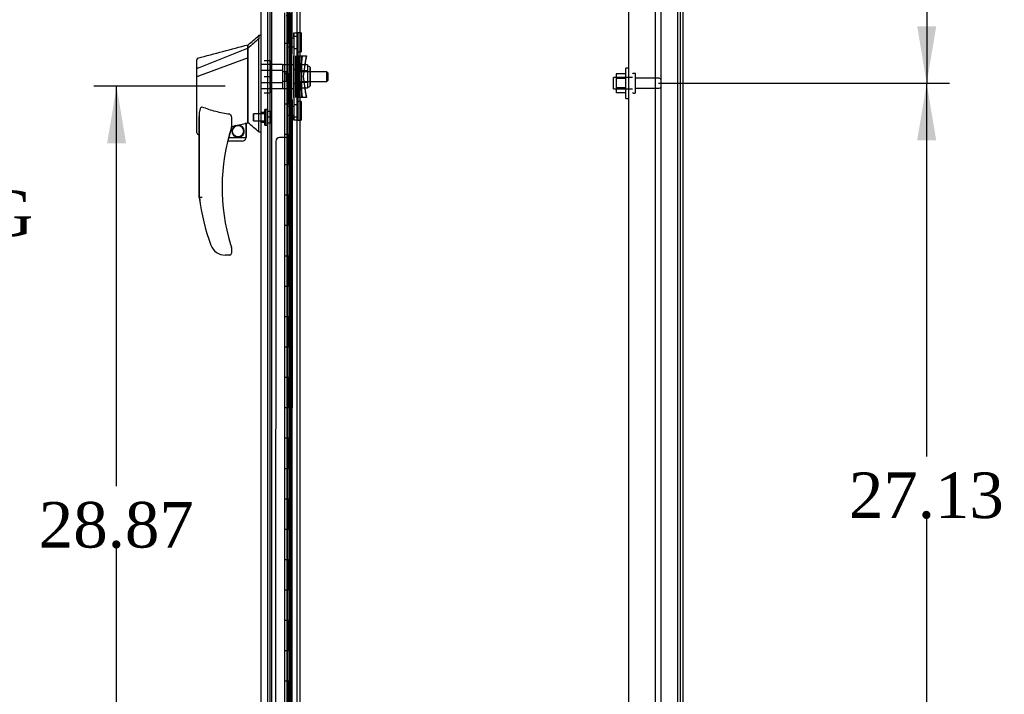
# Model space of a CAD drawing. Header units: inches. Extents: x 1 to 359, y -2 to 239.
# Tile 16 of 24: x 160 to 193, y 123 to 145. Entities that reach past the tile are written whole.
import ezdxf
from ezdxf.enums import TextEntityAlignment as Align
from ezdxf.lldxf.tags import DXFTag

# ---------------------------------------------------------------- set-up
doc = ezdxf.new("R2010")
doc.units = ezdxf.units.IN
doc.header["$MEASUREMENT"] = 0
for name, color, linetype in [('COM43132', 7, 'Continuous'), ('COM54746-56', 7, 'Continuous'), ('COM55738-22', 7, 'Continuous'), ('COM70220', 7, 'Continuous'), ('COM70838', 7, 'Continuous'), ('COM70839-2', 7, 'Continuous'), ('COM71188-1', 7, 'Continuous'), ('COM71195-1', 7, 'Continuous'), ('COM71196-1', 7, 'Continuous'), ('Default', 7, 'Continuous'), ('HAN13068', 7, 'Continuous'), ('HAN13068_NUT', 7, 'Continuous'), ('HAN13068_SCREW', 7, 'Continuous'), ('HAN_NUT', 7, 'Continuous'), ('NTS166105', 7, 'Continuous'), ('RVT19000', 7, 'Continuous'), ('SPC87322', 7, 'Continuous'), ('STD26089', 7, 'Continuous'), ('WAF25059', 7, 'Continuous')]:
    doc.layers.add(name, color=color, linetype=linetype)
doc.styles.add('SEACAD_Times_New_Roman', font='times.ttf')
tags = doc.linetypes.add('HIDDEN2', pattern=[0.1875, 0.125, -0.0625]).pattern_tags.tags
tags[6:7] = [DXFTag(74, 4), DXFTag(75, 0), DXFTag(340, '0'), DXFTag(46, 0.0), DXFTag(50, 0.0), DXFTag(44, 0.0), DXFTag(45, 0.0)]
tags[4:5] = [DXFTag(74, 4), DXFTag(75, 0), DXFTag(340, '0'), DXFTag(46, 0.0), DXFTag(50, 0.0), DXFTag(44, 0.0), DXFTag(45, 0.0)]
doc.dimstyles.new('HAMMOND_(STH_-_300x200)', dxfattribs={"dimtxt": 1.5, "dimasz": 1.875, "dimexe": 0.75, "dimexo": 0.75, "dimgap": 0.375, "dimtad": 0, "dimtih": 1, "dimtoh": 1, "dimzin": 0, "dimdsep": 46, "dimtxsty": 'SEACAD_Times_New_Roman', "dimblk1": '_SE_FILLED', "dimblk2": '_SE_FILLED', "dimsah": 1, "dimcen": 0.75, "dimadec": 0, "dimazin": 0, "dimtfac": 0.8, "dimtofl": 0, "dimtmove": 0, "dimatfit": 3, "dimfxl": 1, "dimtolj": 1, "dimtzin": 0, "dimarcsym": 0})

# ---------------------------------------------------------------- blocks, each defined once
blk = doc.blocks.new('SE2')
at = {"layer": 'COM43132', "color": 7, "linetype": 'HIDDEN2'}
for p, q in [((180.313, 115.554), (180.313, 171.184)), ((181.188, 115.495), (181.188, 171.244))]:
    blk.add_line(p, q, dxfattribs=at)
at = {"layer": 'COM54746-56', "color": 7, "linetype": 'HIDDEN2'}
for p, q in [((168.504, 171.693), (168.504, 115.693)), ((169.059, 171.693), (169.059, 115.693)), ((169.159, 115.693), (169.159, 171.693)), ((169.109, 144.693), (169.109, 145.693)), ((169.15, 144.693), (169.15, 145.693)), ((169.226, 144.693), (169.226, 145.693)), ((169.098, 143.693), (169.098, 144.693)), ((169.195, 144.693), (169.226, 144.693)), ((169.221, 144.693), (169.221, 143.693)), ((169.226, 143.693), (169.226, 144.693)), ((169.109, 142.693), (169.109, 143.693)), ((169.15, 142.693), (169.15, 143.693)), ((169.195, 143.693), (169.226, 143.693)), ((169.226, 142.693), (169.226, 143.693)), ((169.098, 141.693), (169.098, 142.693)), ((169.195, 142.693), (169.226, 142.693)), ((169.221, 142.693), (169.221, 141.693)), ((169.226, 141.693), (169.226, 142.693)), ((169.109, 140.693), (169.109, 141.693)), ((169.15, 140.693), (169.15, 141.693)), ((169.195, 141.693), (169.226, 141.693)), ((169.226, 140.693), (169.226, 141.693)), ((169.098, 139.693), (169.098, 140.693)), ((169.195, 140.693), (169.226, 140.693)), ((169.221, 140.693), (169.221, 139.693)), ((169.226, 139.693), (169.226, 140.693)), ((169.109, 138.693), (169.109, 139.693)), ((169.15, 138.693), (169.15, 139.693)), ((169.195, 139.693), (169.226, 139.693)), ((169.226, 138.693), (169.226, 139.693)), ((169.098, 137.693), (169.098, 138.693)), ((169.195, 138.693), (169.226, 138.693)), ((169.221, 138.693), (169.221, 137.693)), ((169.226, 137.693), (169.226, 138.693)), ((169.109, 136.693), (169.109, 137.693)), ((169.15, 136.693), (169.15, 137.693)), ((169.195, 137.693), (169.226, 137.693)), ((169.226, 136.693), (169.226, 137.693)), ((169.098, 135.693), (169.098, 136.693)), ((169.195, 136.693), (169.226, 136.693)), ((169.221, 136.693), (169.221, 135.693)), ((169.226, 135.693), (169.226, 136.693)), ((169.109, 134.693), (169.109, 135.693)), ((169.15, 134.693), (169.15, 135.693)), ((169.195, 135.693), (169.226, 135.693)), ((169.226, 134.693), (169.226, 135.693)), ((169.098, 133.693), (169.098, 134.693)), ((169.195, 134.693), (169.226, 134.693)), ((169.221, 134.693), (169.221, 133.693)), ((169.226, 133.693), (169.226, 134.693)), ((169.109, 132.693), (169.109, 133.693)), ((169.15, 132.693), (169.15, 133.693)), ((169.195, 133.693), (169.226, 133.693)), ((169.226, 132.693), (169.226, 133.693)), ((169.098, 131.693), (169.098, 132.693)), ((169.195, 132.693), (169.226, 132.693)), ((169.221, 132.693), (169.221, 131.693)), ((169.226, 131.693), (169.226, 132.693)), ((169.109, 130.693), (169.109, 131.693)), ((169.15, 130.693), (169.15, 131.693)), ((169.195, 131.693), (169.226, 131.693)), ((169.226, 130.693), (169.226, 131.693)), ((169.098, 129.693), (169.098, 130.693)), ((169.195, 130.693), (169.226, 130.693)), ((169.221, 130.693), (169.221, 129.693)), ((169.226, 129.693), (169.226, 130.693)), ((169.109, 128.693), (169.109, 129.693)), ((169.15, 128.693), (169.15, 129.693)), ((169.195, 129.693), (169.226, 129.693)), ((169.226, 128.693), (169.226, 129.693)), ((169.098, 127.693), (169.098, 128.693)), ((169.195, 128.693), (169.226, 128.693)), ((169.221, 128.693), (169.221, 127.693)), ((169.226, 127.693), (169.226, 128.693)), ((169.109, 126.693), (169.109, 127.693)), ((169.15, 126.693), (169.15, 127.693)), ((169.195, 127.693), (169.226, 127.693)), ((169.226, 126.693), (169.226, 127.693)), ((169.098, 125.693), (169.098, 126.693)), ((169.195, 126.693), (169.226, 126.693)), ((169.221, 126.693), (169.221, 125.693)), ((169.226, 125.693), (169.226, 126.693)), ((169.109, 124.693), (169.109, 125.693)), ((169.15, 124.693), (169.15, 125.693)), ((169.195, 125.693), (169.226, 125.693)), ((169.226, 124.693), (169.226, 125.693)), ((169.098, 123.693), (169.098, 124.693)), ((169.195, 124.693), (169.226, 124.693)), ((169.221, 124.693), (169.221, 123.693)), ((169.226, 123.693), (169.226, 124.693)), ((169.109, 122.693), (169.109, 123.693)), ((169.15, 122.693), (169.15, 123.693)), ((169.195, 123.693), (169.226, 123.693)), ((169.226, 122.693), (169.226, 123.693))]:
    blk.add_line(p, q, dxfattribs=at)
at = {"layer": 'COM54746-56', "color": 7, "linetype": 'Continuous'}
for p, q in [((168.992, 145.693), (168.992, 144.693)), ((169.195, 145.693), (169.195, 144.693)), ((168.992, 144.693), (169.195, 144.693)), ((168.992, 144.693), (169.195, 144.693)), ((168.992, 144.693), (168.992, 143.693)), ((169.195, 144.693), (169.195, 143.693)), ((168.992, 143.693), (168.992, 142.693)), ((168.992, 143.693), (169.195, 143.693)), ((168.992, 143.693), (169.195, 143.693)), ((169.195, 143.693), (169.195, 142.693)), ((168.992, 142.693), (169.195, 142.693)), ((168.992, 142.693), (169.195, 142.693)), ((168.992, 142.693), (168.992, 141.693)), ((169.195, 142.693), (169.195, 141.693)), ((168.992, 141.693), (168.992, 140.693)), ((168.992, 141.693), (169.195, 141.693)), ((168.992, 141.693), (169.195, 141.693)), ((169.195, 141.693), (169.195, 140.693)), ((168.992, 140.693), (169.195, 140.693)), ((168.992, 140.693), (169.195, 140.693)), ((168.992, 140.693), (168.992, 139.693)), ((169.195, 140.693), (169.195, 139.693)), ((168.992, 139.693), (168.992, 138.693)), ((168.992, 139.693), (169.195, 139.693)), ((168.992, 139.693), (169.195, 139.693)), ((169.195, 139.693), (169.195, 138.693)), ((168.992, 138.693), (169.195, 138.693)), ((168.992, 138.693), (169.195, 138.693)), ((168.992, 138.693), (168.992, 137.693)), ((169.195, 138.693), (169.195, 137.693)), ((168.992, 137.693), (168.992, 136.693)), ((168.992, 137.693), (169.195, 137.693)), ((168.992, 137.693), (169.195, 137.693)), ((169.195, 137.693), (169.195, 136.693)), ((168.992, 136.693), (169.195, 136.693)), ((168.992, 136.693), (169.195, 136.693)), ((168.992, 136.693), (168.992, 135.693)), ((169.195, 136.693), (169.195, 135.693)), ((168.992, 135.693), (168.992, 134.693)), ((168.992, 135.693), (169.195, 135.693)), ((168.992, 135.693), (169.195, 135.693)), ((169.195, 135.693), (169.195, 134.693)), ((168.992, 134.693), (169.195, 134.693)), ((168.992, 134.693), (169.195, 134.693)), ((168.992, 134.693), (168.992, 133.693)), ((169.195, 134.693), (169.195, 133.693)), ((168.992, 133.693), (168.992, 132.693)), ((168.992, 133.693), (169.195, 133.693)), ((168.992, 133.693), (169.195, 133.693)), ((169.195, 133.693), (169.195, 132.693)), ((168.992, 132.693), (169.195, 132.693)), ((168.992, 132.693), (169.195, 132.693)), ((168.992, 132.693), (168.992, 131.693)), ((169.195, 132.693), (169.195, 131.693)), ((168.992, 131.693), (168.992, 130.693)), ((168.992, 131.693), (169.195, 131.693)), ((168.992, 131.693), (169.195, 131.693)), ((169.195, 131.693), (169.195, 130.693)), ((168.992, 130.693), (169.195, 130.693)), ((168.992, 130.693), (169.195, 130.693)), ((168.992, 130.693), (168.992, 129.693)), ((169.195, 130.693), (169.195, 129.693)), ((168.992, 129.693), (168.992, 128.693)), ((168.992, 129.693), (169.195, 129.693)), ((168.992, 129.693), (169.195, 129.693)), ((169.195, 129.693), (169.195, 128.693)), ((168.992, 128.693), (169.195, 128.693)), ((168.992, 128.693), (169.195, 128.693)), ((168.992, 128.693), (168.992, 127.693)), ((169.195, 128.693), (169.195, 127.693)), ((168.992, 127.693), (168.992, 126.693)), ((168.992, 127.693), (169.195, 127.693)), ((168.992, 127.693), (169.195, 127.693)), ((169.195, 127.693), (169.195, 126.693)), ((168.992, 126.693), (169.195, 126.693)), ((168.992, 126.693), (169.195, 126.693)), ((168.992, 126.693), (168.992, 125.693)), ((169.195, 126.693), (169.195, 125.693)), ((168.992, 125.693), (168.992, 124.693)), ((168.992, 125.693), (169.195, 125.693)), ((168.992, 125.693), (169.195, 125.693)), ((169.195, 125.693), (169.195, 124.693)), ((168.992, 124.693), (169.195, 124.693)), ((168.992, 124.693), (169.195, 124.693)), ((168.992, 124.693), (168.992, 123.693)), ((169.195, 124.693), (169.195, 123.693)), ((168.992, 123.693), (168.992, 122.693)), ((168.992, 123.693), (169.195, 123.693)), ((168.992, 123.693), (169.195, 123.693)), ((169.195, 123.693), (169.195, 122.693))]:
    blk.add_line(p, q, dxfattribs=at)
at = {"layer": 'COM55738-22', "color": 7, "linetype": 'HIDDEN2'}
for p, q in [((181.375, 113.701), (181.375, 173.451)), ((181.928, 113.701), (181.928, 173.451))]:
    blk.add_line(p, q, dxfattribs=at)
at = {"layer": 'COM70220', "color": 7, "linetype": 'HIDDEN2'}
blk.add_line((168.567, 115.119), (168.567, 172.266), dxfattribs=at)
at = {"layer": 'COM70838', "color": 7, "linetype": 'HIDDEN2'}
for p, q in [((169.297, 144.988), (169.297, 145.024)), ((169.297, 145.024), (169.299, 145.024)), ((169.297, 144.988), (169.297, 144.274)), ((169.299, 144.899), (169.299, 145.024)), ((169.299, 145.024), (169.424, 145.024)), ((169.299, 144.899), (169.299, 142.274)), ((169.422, 145.024), (169.422, 144.988)), ((169.422, 144.329), (169.422, 144.988)), ((169.424, 145.024), (169.424, 144.899)), ((169.424, 144.899), (169.424, 142.274)), ((169.297, 142.899), (169.297, 144.274)), ((169.297, 144.274), (169.299, 144.274)), ((169.355, 142.899), (169.355, 144.274)), ((169.427, 144.274), (169.541, 144.274)), ((169.48, 142.899), (169.48, 144.274)), ((169.482, 143.587), (169.564, 144.149)), ((169.539, 144.274), (169.711, 144.274)), ((169.541, 144.274), (169.541, 142.899)), ((169.564, 144.149), (169.582, 144.274)), ((169.609, 143.587), (169.691, 144.149)), ((169.611, 143.587), (169.711, 144.274)), ((169.709, 144.274), (169.691, 144.149)), ((169.564, 143.024), (169.482, 143.587)), ((169.691, 143.024), (169.609, 143.587)), ((169.711, 142.899), (169.611, 143.587)), ((169.299, 142.899), (169.297, 142.899)), ((169.297, 142.899), (169.297, 142.186)), ((169.422, 142.186), (169.422, 142.872)), ((169.541, 142.899), (169.438, 142.899)), ((169.711, 142.899), (169.539, 142.899)), ((169.582, 142.899), (169.564, 143.024)), ((169.691, 143.024), (169.709, 142.899)), ((169.299, 142.149), (169.299, 142.274)), ((169.424, 142.274), (169.424, 142.149)), ((169.297, 142.149), (169.297, 142.186)), ((169.299, 142.149), (169.297, 142.149)), ((169.424, 142.149), (169.299, 142.149)), ((169.422, 142.186), (169.422, 142.149))]:
    blk.add_line(p, q, dxfattribs=at)
for centre, start, end in [((169.539, 144.329), 180, 208.0398), ((169.541, 144.302), 180, 193.5446), ((169.539, 142.872), 166.4554, 180), ((169.541, 142.844), 151.9602, 180)]:
    blk.add_arc(centre, 0.117, start, end, dxfattribs=at)
at = {"layer": 'COM70839-2', "color": 7, "linetype": 'HIDDEN2'}
for p, q in [((169.235, 144.337), (169.222, 170.184)), ((169.237, 144.338), (169.222, 170.184)), ((169.164, 145.462), (169.165, 144.45)), ((169.166, 145.462), (169.167, 144.45)), ((169.235, 142.836), (169.222, 116.99)), ((169.237, 142.836), (169.222, 116.99)), ((169.165, 142.724), (169.164, 141.711)), ((169.167, 142.724), (169.166, 141.712)), ((169.039, 141.587), (168.828, 141.587)), ((169.041, 141.587), (168.83, 141.587)), ((168.703, 141.462), (168.691, 116.909)), ((168.705, 141.462), (168.691, 116.909))]:
    blk.add_line(p, q, dxfattribs=at)
for centre, start, end in [((169.039, 145.462), 0.0295, 90.0295), ((169.29, 144.45), 180.0295, 243.9256), ((169.292, 144.45), 180.0336, 243.9297), ((169.29, 142.724), 116.0744, 179.9705), ((169.292, 142.724), 116.0703, 179.9664), ((168.828, 141.462), 89.9705, 179.9705), ((168.83, 141.462), 89.9664, 179.9664), ((169.039, 141.712), 269.9705, 359.9705), ((169.041, 141.712), 269.9664, 359.9664)]:
    blk.add_arc(centre, 0.125, start, end, dxfattribs=at)
at = {"layer": 'COM71188-1', "color": 7, "linetype": 'HIDDEN2'}
for p, q in [((182, 173.554), (182, 113.619)), ((168.44, 114.899), (168.44, 172.274)), ((169.502, 114.899), (169.502, 172.274))]:
    blk.add_line(p, q, dxfattribs=at)
at = {"layer": 'COM71188-1', "color": 7, "linetype": 'Continuous'}
for p, q in [((182.095, 173.554), (182.095, 113.619)), ((169.407, 114.899), (169.407, 172.274))]:
    blk.add_line(p, q, dxfattribs=at)
at = {"layer": 'COM71195-1', "color": 7, "linetype": 'Continuous'}
for p, q in [((168.22, 144.937), (168.22, 172.843)), ((168.22, 114.542), (168.22, 141.767))]:
    blk.add_line(p, q, dxfattribs=at)
at = {"layer": 'COM71195-1', "color": 7, "linetype": 'HIDDEN2'}
for p, q in [((169.095, 114.495), (169.095, 172.891)), ((168.22, 141.767), (168.22, 144.937))]:
    blk.add_line(p, q, dxfattribs=at)
at = {"layer": 'COM71196-1', "color": 7, "linetype": 'Continuous'}
blk.add_line((168.222, 114.542), (168.222, 172.843), dxfattribs=at)
at = {"layer": 'COM71196-1', "color": 7, "linetype": 'HIDDEN2'}
blk.add_line((169.097, 172.369), (169.097, 114.804), dxfattribs=at)
at = {"layer": 'HAN13068', "color": 7, "linetype": 'HIDDEN2'}
for p, q in [((168.139, 144.937), (168.137, 144.937)), ((168.14, 144.937), (168.14, 144.835)), ((167.785, 144.525), (167.785, 144.637)), ((167.785, 144.378), (167.785, 144.525)), ((167.785, 144.284), (167.785, 144.378)), ((167.785, 144.211), (167.785, 144.284)), ((167.785, 142.326), (167.785, 144.211)), ((168.222, 143.982), (168.22, 143.982)), ((168.924, 143.982), (168.222, 143.982)), ((168.922, 143.982), (168.922, 143.787)), ((168.924, 143.982), (168.924, 143.787)), ((168.222, 143.787), (168.22, 143.787)), ((168.924, 143.787), (168.222, 143.787)), ((168.922, 143.787), (168.922, 143.387)), ((168.924, 143.747), (168.922, 143.747)), ((168.924, 143.787), (168.924, 143.387)), ((169.049, 143.747), (168.924, 143.747)), ((169.047, 143.747), (169.047, 143.587)), ((169.047, 143.587), (169.047, 143.427)), ((169.049, 143.747), (169.049, 143.587)), ((169.049, 143.587), (169.049, 143.427)), ((170.384, 143.747), (169.424, 143.747)), ((170.382, 143.427), (170.382, 143.747)), ((170.412, 143.717), (170.382, 143.747)), ((170.384, 143.747), (170.384, 143.427)), ((170.414, 143.717), (170.384, 143.747)), ((170.412, 143.717), (170.412, 143.457)), ((170.414, 143.457), (170.414, 143.717)), ((168.222, 143.387), (168.22, 143.387)), ((168.222, 143.191), (168.22, 143.191)), ((168.924, 143.387), (168.222, 143.387)), ((168.924, 143.191), (168.222, 143.191)), ((168.924, 143.427), (168.922, 143.427)), ((168.922, 143.387), (168.922, 143.191)), ((169.049, 143.427), (168.924, 143.427)), ((168.924, 143.387), (168.924, 143.191)), ((169.424, 143.427), (170.384, 143.427)), ((170.382, 143.427), (170.412, 143.457)), ((170.384, 143.427), (170.414, 143.457)), ((166.185, 141.68), (166.185, 142.275)), ((167.245, 142.194), (167.245, 141.931)), ((167.785, 142.179), (167.785, 142.326)), ((168.14, 141.794), (168.14, 142.199)), ((168.222, 142.411), (168.22, 142.411)), ((168.347, 142.411), (168.222, 142.411)), ((167.72, 142.051), (167.785, 142.067)), ((167.72, 142.045), (167.72, 141.587)), ((167.785, 142.067), (167.785, 142.179)), ((168.22, 142.086), (168.222, 142.086)), ((168.222, 142.086), (168.347, 142.086)), ((166.179, 141.679), (166.185, 141.68)), ((167.146, 141.587), (167.148, 141.587)), ((168.14, 141.769), (168.14, 141.794)), ((167.117, 141.462), (167.115, 141.462)), ((167.245, 137.95), (167.245, 137.772))]:
    blk.add_line(p, q, dxfattribs=at)
at = {"layer": 'HAN13068', "color": 7, "linetype": 'Continuous'}
for p, q in [((168.222, 144.937), (168.139, 144.937)), ((168.142, 144.937), (168.142, 144.835)), ((168.142, 144.776), (168.142, 144.835)), ((167.787, 144.525), (166.151, 143.869)), ((167.787, 144.525), (167.787, 144.637)), ((167.787, 144.378), (167.787, 144.525)), ((168.142, 144.689), (168.142, 144.776)), ((168.142, 142.199), (168.142, 144.689)), ((166.107, 143.844), (166.107, 144.141)), ((167.787, 144.211), (166.163, 143.608)), ((167.787, 144.284), (167.787, 144.378)), ((167.787, 144.211), (167.787, 144.284)), ((167.787, 142.326), (167.787, 144.211)), ((166.105, 143.887), (166.105, 143.859)), ((166.107, 143.859), (166.107, 143.887)), ((166.107, 143.61), (166.107, 143.844)), ((166.105, 143.598), (166.105, 143.587)), ((166.107, 141.737), (166.107, 143.61)), ((166.107, 143.587), (166.107, 143.597)), ((166.161, 143.607), (166.163, 143.608)), ((166.187, 139.604), (166.187, 142.275)), ((167.247, 142.194), (167.247, 141.931)), ((167.787, 142.179), (167.787, 142.326)), ((168.142, 141.794), (168.142, 142.199)), ((167.247, 141.945), (167.374, 141.974)), ((167.457, 141.993), (167.692, 142.048)), ((167.722, 142.051), (167.787, 142.067)), ((167.722, 142.052), (167.722, 141.587)), ((167.787, 142.067), (167.787, 142.179)), ((166.181, 141.679), (166.187, 141.68)), ((166.185, 139.604), (166.185, 141.68)), ((167.148, 141.587), (167.722, 141.587)), ((168.14, 141.767), (168.142, 141.767)), ((168.142, 141.769), (168.142, 141.794)), ((168.142, 141.767), (168.222, 141.767)), ((167.597, 141.462), (167.117, 141.462)), ((166.749, 137.802), (166.748, 137.8)), ((167.032, 137.712), (167.03, 137.712)), ((167.187, 137.712), (167.032, 137.712)), ((167.247, 137.95), (167.247, 137.772))]:
    blk.add_line(p, q, dxfattribs=at)
blk.add_circle((167.461, 141.791), 0.188, dxfattribs=at)
for centre, radius, start, end in [((151.758, 163.965), 25.11, 309.6694, 310.7299), ((-132.726, 1263.134), 1158.164, 284.954427, 285.038821), ((166.165, 144.141), 0.06, 105.3239, 180.0002), ((166.167, 144.141), 0.06, 105.3239, 180.0002), ((166.151, 143.968), 0.361, 262.9065, 271.5232), ((173.351, 139.94), 6.417, 162.105, 197.0102), ((167.187, 141.931), 0.06, 342.105, 0), ((167.461, 141.791), 0.202, 115.2676, 90.8956), ((167.198, 142.919), 0.961, 280.5316, 285.6316), ((167.459, 141.791), 0.188, 0, 89.6944), ((131.376, 98.621), 56.686, 49.5649, 50.0347), ((167.459, 141.791), 0.188, 270.3056, 0), ((167.597, 141.587), 0.125, 310.5358, 346.1135), ((167.597, 141.587), 0.125, 346.1135, 0), ((167.597, 141.587), 0.125, 270, 310.5358), ((173.525, 140.539), 7.4, 187.261, 199.7146), ((173.527, 140.539), 7.4, 187.261, 199.7146), ((167.032, 138.212), 0.5, 199.7146, 235.4377), ((167.032, 138.212), 0.5, 235.4377, 270), ((167.187, 137.772), 0.06, 270, 0), ((167.187, 137.95), 0.06, 0, 17.895)]:
    blk.add_arc(centre, radius, start, end, dxfattribs=at)
at = {"layer": 'HAN13068', "color": 7, "linetype": 'HIDDEN2'}
for centre, radius, start, end in [((173.349, 139.94), 6.417, 162.105, 197.0102), ((167.185, 141.931), 0.06, 342.105, 0), ((167.459, 141.791), 0.202, 115.2676, 90.8956), ((167.459, 141.791), 0.188, 89.6944, 270.3056), ((167.595, 141.587), 0.125, 310.5358, 346.1135), ((167.185, 137.772), 0.06, 270, 0), ((167.185, 137.95), 0.06, 0, 17.895)]:
    blk.add_arc(centre, radius, start, end, dxfattribs=at)
at = {"layer": 'HAN13068', "color": 7, "linetype": 'Continuous'}
for centre, end_param in [((166.165, 141.737), 4.729056), ((166.167, 141.737), 4.950188)]:
    blk.add_ellipse(centre, major_axis=(0.06, 0), ratio=0.999979, start_param=3.141468, end_param=end_param, dxfattribs=at)
at = {"layer": 'HAN13068', "color": 7, "linetype": 'HIDDEN2'}
blk.add_ellipse((166.165, 141.737), major_axis=(0.06, 0), ratio=0.999979, start_param=4.729056, end_param=4.950188, dxfattribs=at)
at = {"layer": 'HAN13068', "color": 7, "linetype": 'Continuous'}
blk.add_open_spline([(168.142, 144.835), (168.024, 144.732), (167.905, 144.628), (167.787, 144.525)], degree=3, dxfattribs=at)
for points, knots in [([(166.151, 143.869), (166.139, 143.868), (166.127, 143.864), (166.111, 143.855), (166.107, 143.85), (166.107, 143.844)], [0, 0, 0, 0, 0.5, 0.5, 1, 1, 1, 1]), ([(166.187, 142.275), (166.187, 142.332), (166.191, 142.389), (166.206, 142.475), (166.212, 142.503), (166.226, 142.544), (166.232, 142.558), (166.244, 142.576), (166.249, 142.581), (166.262, 142.589), (166.27, 142.59), (166.277, 142.587)], [0, 0, 0, 0, 0.5, 0.5, 0.75, 0.75, 0.875, 0.875, 0.9375, 0.9375, 1, 1, 1, 1]), ([(167.187, 142.349), (167.109, 142.359), (167.031, 142.372), (166.877, 142.402), (166.8, 142.419), (166.647, 142.458), (166.572, 142.48), (166.423, 142.53), (166.35, 142.558), (166.277, 142.587)], [0, 0, 0, 0, 0.25, 0.25, 0.5, 0.5, 0.75, 0.75, 1, 1, 1, 1]), ([(167.187, 142.349), (167.191, 142.348), (167.194, 142.347), (167.201, 142.343), (167.204, 142.34), (167.212, 142.332), (167.216, 142.326), (167.223, 142.313), (167.226, 142.306), (167.231, 142.293), (167.234, 142.286), (167.239, 142.265), (167.242, 142.251), (167.245, 142.23), (167.246, 142.223), (167.247, 142.208), (167.247, 142.201), (167.247, 142.194)], [0, 0, 0, 0, 0.0625, 0.0625, 0.125, 0.125, 0.25, 0.25, 0.375, 0.375, 0.5, 0.5, 0.75, 0.75, 0.875, 0.875, 1, 1, 1, 1]), ([(167.692, 142.048), (167.696, 142.049), (167.7, 142.05), (167.707, 142.051), (167.71, 142.052), (167.719, 142.053), (167.722, 142.053), (167.722, 142.052)], [0, 0, 0, 0, 0.25, 0.25, 0.5, 0.5, 1, 1, 1, 1]), ([(166.277, 139.61), (166.271, 139.61), (166.265, 139.609), (166.253, 139.608), (166.248, 139.608), (166.232, 139.607), (166.222, 139.606), (166.209, 139.606), (166.205, 139.605), (166.199, 139.605), (166.196, 139.605), (166.191, 139.605), (166.19, 139.604), (166.187, 139.604), (166.187, 139.604), (166.187, 139.604)], [0, 0, 0, 0, 0.125, 0.125, 0.25, 0.25, 0.5, 0.5, 0.625, 0.625, 0.75, 0.75, 0.875, 0.875, 1, 1, 1, 1]), ([(167.214, 138.063), (167.22, 138.046), (167.225, 138.029), (167.233, 138.003), (167.236, 137.995), (167.239, 137.983), (167.241, 137.979), (167.242, 137.974), (167.243, 137.972), (167.244, 137.969), (167.244, 137.969), (167.244, 137.969)], [0, 0, 0, 0, 0.5, 0.5, 0.75, 0.75, 0.875, 0.875, 0.9375, 0.9375, 1, 1, 1, 1])]:
    blk.add_open_spline(points, degree=3, knots=knots, dxfattribs=at)
at = {"layer": 'HAN13068_NUT', "color": 7, "linetype": 'HIDDEN2'}
for p, q in [((169.424, 143.971), (169.422, 143.971)), ((169.749, 143.971), (169.424, 143.971)), ((169.747, 143.971), (169.747, 143.875)), ((169.749, 143.919), (169.747, 143.919)), ((169.747, 143.875), (169.747, 143.779)), ((169.749, 143.971), (169.749, 143.875)), ((169.799, 143.919), (169.749, 143.919)), ((169.749, 143.875), (169.749, 143.779)), ((169.827, 143.889), (169.827, 143.284)), ((169.829, 143.284), (169.829, 143.889)), ((169.424, 143.779), (169.422, 143.779)), ((169.749, 143.779), (169.424, 143.779)), ((169.747, 143.779), (169.747, 143.587)), ((169.747, 143.587), (169.747, 143.395)), ((169.749, 143.779), (169.749, 143.587)), ((169.749, 143.587), (169.749, 143.395)), ((169.424, 143.395), (169.422, 143.395)), ((169.424, 143.203), (169.422, 143.203)), ((169.749, 143.395), (169.424, 143.395)), ((169.749, 143.203), (169.424, 143.203)), ((169.747, 143.395), (169.747, 143.299)), ((169.747, 143.299), (169.747, 143.203)), ((169.747, 143.254), (169.749, 143.254)), ((169.749, 143.395), (169.749, 143.299)), ((169.749, 143.299), (169.749, 143.203)), ((169.749, 143.254), (169.799, 143.254))]:
    blk.add_line(p, q, dxfattribs=at)
for centre, start, end in [((169.797, 143.889), 0, 90), ((169.799, 143.889), 0, 90), ((169.797, 143.284), 270, 0), ((169.799, 143.284), 270, 0)]:
    blk.add_arc(centre, 0.03, start, end, dxfattribs=at)
at = {"layer": 'HAN13068_SCREW', "color": 7, "linetype": 'HIDDEN2'}
for p, q in [((168.345, 141.986), (168.345, 142.511)), ((168.347, 142.511), (168.345, 142.511)), ((168.347, 142.511), (168.347, 141.986)), ((168.417, 142.511), (168.347, 142.511)), ((168.415, 141.986), (168.415, 142.511)), ((168.417, 142.511), (168.417, 141.986)), ((167.97, 142.133), (167.97, 142.365)), ((167.972, 142.365), (167.97, 142.365)), ((167.972, 142.365), (167.972, 142.133)), ((168.347, 142.365), (167.972, 142.365)), ((168.417, 142.441), (168.415, 142.441)), ((168.417, 142.249), (168.415, 142.249)), ((168.554, 142.441), (168.417, 142.441)), ((168.554, 142.249), (168.417, 142.249)), ((168.552, 142.249), (168.552, 142.441)), ((168.552, 142.056), (168.552, 142.249)), ((168.554, 142.249), (168.554, 142.441)), ((168.554, 142.056), (168.554, 142.249)), ((167.97, 142.133), (167.972, 142.133)), ((167.972, 142.133), (168.347, 142.133)), ((168.345, 141.986), (168.347, 141.986)), ((168.347, 141.986), (168.417, 141.986)), ((168.417, 142.056), (168.415, 142.056)), ((168.554, 142.056), (168.417, 142.056))]:
    blk.add_line(p, q, dxfattribs=at)
at = {"layer": 'HAN_NUT', "color": 7, "linetype": 'HIDDEN2'}
for p, q in [((168.315, 144.117), (168.317, 144.117)), ((168.317, 144.117), (168.532, 144.117)), ((168.53, 143.587), (168.53, 144.117)), ((168.532, 143.587), (168.532, 144.117)), ((168.315, 143.587), (168.317, 143.587)), ((168.317, 143.587), (168.532, 143.587)), ((168.53, 143.057), (168.53, 143.587)), ((168.532, 143.057), (168.532, 143.587)), ((168.315, 143.057), (168.317, 143.057)), ((168.317, 143.057), (168.532, 143.057))]:
    blk.add_line(p, q, dxfattribs=at)
at = {"layer": 'NTS166105', "color": 7, "linetype": 'HIDDEN2'}
for p, q in [((179.897, 143.685), (179.897, 143.525)), ((180.217, 143.685), (179.897, 143.685)), ((179.897, 143.525), (179.897, 143.215)), ((180.217, 143.525), (179.897, 143.525)), ((179.897, 143.215), (179.897, 143.054)), ((180.217, 143.215), (179.897, 143.215)), ((180.217, 143.054), (179.897, 143.054))]:
    blk.add_line(p, q, dxfattribs=at)
at = {"layer": 'RVT19000', "color": 7, "linetype": 'HIDDEN2'}
for p, q in [((169.085, 144.853), (169.085, 144.572)), ((169.087, 144.853), (169.085, 144.853)), ((169.087, 144.572), (169.087, 144.853)), ((169.299, 144.853), (169.087, 144.853)), ((169.299, 144.907), (169.297, 144.907)), ((169.424, 144.907), (169.299, 144.907)), ((169.422, 145.025), (169.422, 145.024)), ((169.424, 145.025), (169.422, 145.025)), ((169.424, 145.024), (169.424, 145.025)), ((169.537, 145.025), (169.424, 145.025)), ((169.535, 145.025), (169.535, 144.4)), ((169.537, 144.4), (169.537, 145.025)), ((169.085, 144.572), (169.087, 144.572)), ((169.087, 144.572), (169.299, 144.572)), ((169.297, 144.517), (169.299, 144.517)), ((169.299, 144.517), (169.424, 144.517)), ((169.422, 144.4), (169.424, 144.4)), ((169.424, 144.4), (169.537, 144.4)), ((169.085, 142.602), (169.085, 142.321)), ((169.087, 142.602), (169.085, 142.602)), ((169.087, 142.321), (169.087, 142.602)), ((169.299, 142.602), (169.087, 142.602)), ((169.299, 142.656), (169.297, 142.656)), ((169.424, 142.656), (169.299, 142.656)), ((169.424, 142.774), (169.422, 142.774)), ((169.537, 142.774), (169.424, 142.774)), ((169.535, 142.774), (169.535, 142.149)), ((169.537, 142.149), (169.537, 142.774)), ((169.085, 142.321), (169.087, 142.321)), ((169.087, 142.321), (169.299, 142.321)), ((169.297, 142.266), (169.299, 142.266)), ((169.299, 142.266), (169.424, 142.266)), ((169.422, 142.149), (169.422, 142.149)), ((169.422, 142.149), (169.424, 142.149)), ((169.424, 142.149), (169.424, 142.149)), ((169.424, 142.149), (169.537, 142.149))]:
    blk.add_line(p, q, dxfattribs=at)
at = {"layer": 'SPC87322', "color": 7, "linetype": 'HIDDEN2'}
for p, q in [((168.924, 143.979), (168.922, 143.979)), ((169.299, 143.979), (168.924, 143.979)), ((169.299, 143.824), (169.297, 143.824)), ((169.299, 143.814), (169.297, 143.814)), ((169.424, 143.824), (169.299, 143.824)), ((169.424, 143.814), (169.299, 143.814)), ((168.922, 143.194), (168.924, 143.194)), ((168.924, 143.194), (169.299, 143.194)), ((169.299, 143.359), (169.297, 143.359)), ((169.299, 143.349), (169.297, 143.349)), ((169.424, 143.359), (169.299, 143.359)), ((169.424, 143.349), (169.299, 143.349))]:
    blk.add_line(p, q, dxfattribs=at)
at = {"layer": 'STD26089', "color": 7, "linetype": 'HIDDEN2'}
for p, q in [((179.813, 143.182), (179.813, 143.557)), ((180.438, 143.557), (179.813, 143.557)), ((180.508, 143.694), (180.468, 143.694)), ((180.538, 143.074), (180.538, 143.664)), ((181.315, 143.535), (180.538, 143.535)), ((179.813, 143.182), (180.438, 143.182)), ((180.538, 143.203), (181.315, 143.203)), ((180.468, 143.044), (180.508, 143.044))]:
    blk.add_line(p, q, dxfattribs=at)
for centre, radius, start, end in [((180.468, 143.664), 0.03, 90, 180), ((180.508, 143.664), 0.03, 0, 90), ((181.315, 143.475), 0.06, 0, 90), ((181.315, 143.263), 0.06, 270, 0), ((180.468, 143.074), 0.03, 180, 270), ((180.508, 143.074), 0.03, 270, 0)]:
    blk.add_arc(centre, radius, start, end, dxfattribs=at)
at = {"layer": 'WAF25059', "color": 7, "linetype": 'HIDDEN2'}
for p, q in [((180.217, 142.869), (180.217, 143.869)), ((180.313, 143.869), (180.217, 143.869)), ((180.217, 142.869), (180.313, 142.869))]:
    blk.add_line(p, q, dxfattribs=at)
blk = doc.blocks.new('DMBLK3928')
at = {"layer": 'Default', "linetype": 'Continuous'}
for points in [[(190.425, 141.494), (190.112, 143.369), (189.8, 141.494)], [(190.425, 118.119), (189.8, 118.119), (190.112, 116.244)]]:
    blk.add_hatch(color=7, dxfattribs=at).paths.add_polyline_path(points)
at = {"layer": 'Default', "color": 7, "linetype": 'Continuous'}
for p, q in [((181.288, 143.369), (190.862, 143.369)), ((190.112, 131.082), (190.112, 143.369)), ((190.112, 116.244), (190.112, 129.057)), ((181.288, 116.244), (190.862, 116.244))]:
    blk.add_line(p, q, dxfattribs=at)
at = {"layer": 'Default', "color": 7, "linetype": 'Continuous', "style": 'SEACAD_Times_New_Roman'}
blk.add_text('27.13', height=1.5, dxfattribs=at).set_placement((187.553, 130.557), align=Align.TOP_LEFT)
blk = doc.blocks.new('_SE_FILLED')
at = {"color": 0}
blk.add_line((0, 0), (-1, 0), dxfattribs=at)
blk.add_solid([(0, 0), (-1, -0.1665), (-1, 0.1665), (0, 0)], dxfattribs=at)
blk = doc.blocks.new('DMBLK3935')
at = {"layer": 'Default', "linetype": 'Continuous'}
for points in [[(190.425, 168.619), (190.112, 170.494), (189.8, 168.619)], [(190.425, 145.244), (189.8, 145.244), (190.112, 143.369)]]:
    blk.add_hatch(color=7, dxfattribs=at).paths.add_polyline_path(points)
at = {"layer": 'Default', "color": 7, "linetype": 'Continuous'}
for p, q in [((181.288, 170.494), (190.862, 170.494)), ((190.112, 170.494), (190.112, 158.207)), ((190.112, 156.182), (190.112, 143.369)), ((181.288, 143.369), (190.862, 143.369))]:
    blk.add_line(p, q, dxfattribs=at)
at = {"layer": 'Default', "color": 7, "linetype": 'Continuous', "style": 'SEACAD_Times_New_Roman'}
blk.add_text('27.13', height=1.5, dxfattribs=at).set_placement((187.553, 157.682), align=Align.TOP_LEFT)
blk = doc.blocks.new('DMBLK3943')
at = {"layer": 'Default', "linetype": 'Continuous'}
for points in [[(155.337, 170.399), (155.962, 170.399), (155.649, 172.274)], [(155.337, 116.774), (155.649, 114.899), (155.962, 116.774)]]:
    blk.add_hatch(color=7, dxfattribs=at).paths.add_polyline_path(points)
at = {"layer": 'Default', "color": 7, "linetype": 'Continuous'}
for p, q in [((167.69, 172.274), (154.899, 172.274)), ((155.649, 172.274), (155.649, 144.862)), ((155.649, 137.812), (155.649, 114.899)), ((167.69, 114.899), (154.899, 114.899))]:
    blk.add_line(p, q, dxfattribs=at)
at = {"layer": 'Default', "color": 7, "linetype": 'Continuous', "style": 'SEACAD_Times_New_Roman'}
for s, p in [('57.38', (153.09, 144.337)), ('DOOR ', (152.219, 142.087)), ('OPENING', (150.779, 139.837))]:
    blk.add_text(s, height=1.5, dxfattribs=at).set_placement(p, align=Align.TOP_LEFT)
blk = doc.blocks.new('DMBLK3953')
at = {"layer": 'Default', "linetype": 'Continuous'}
for points in [[(163.152, 141.394), (163.777, 141.394), (163.464, 143.269)], [(163.152, 116.274), (163.464, 114.399), (163.777, 116.274)]]:
    blk.add_hatch(color=7, dxfattribs=at).paths.add_polyline_path(points)
at = {"layer": 'Default', "color": 7, "linetype": 'Continuous'}
for p, q in [((167.035, 143.269), (162.714, 143.269)), ((163.464, 130.109), (163.464, 143.269)), ((163.464, 114.399), (163.464, 128.084)), ((167.615, 114.399), (162.714, 114.399))]:
    blk.add_line(p, q, dxfattribs=at)
at = {"layer": 'Default', "color": 7, "linetype": 'Continuous', "style": 'SEACAD_Times_New_Roman'}
blk.add_text('28.87', height=1.5, dxfattribs=at).set_placement((160.905, 129.584), align=Align.TOP_LEFT)

msp = doc.modelspace()

# ---------------------------------------------------------------- block references
at = {"layer": 'Default'}
msp.add_blockref('SE2', (0, 0), dxfattribs=at)

# ---------------------------------------------------------------- dimensions: what is measured, and where the dimension line sits
at = {"layer": 'Default', "color": 7, "linetype": 'Continuous'}
for base, p1, p2, angle, text, picture, middle, dimtype in [((155.649039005, 172.274487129), (168.439864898, 172.274487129), (168.439864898, 114.899487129), 270, '\\A1;<>\\PDOOR \\XOPENING', 'DMBLK3943', (155.649039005, 143.58698749), 161), ((190.112412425, 170.494487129), (180.537864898, 170.494487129), (180.537864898, 143.369487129), 270, '\\A1;<>', 'DMBLK3935', (190.112412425, 156.931987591), 161), ((163.464, 143.269), (168.365, 114.399), (167.785, 143.269), 90, '\\A1;<>', 'DMBLK3953', (163.464, 128.834), 160), ((190.112412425, 116.244487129), (180.537864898, 116.244487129), (180.537864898, 143.369487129), 90, '\\A1;<>', 'DMBLK3928', (190.112412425, 129.806986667), 161)]:
    dim = msp.add_linear_dim(base=base, p1=p1, p2=p2, angle=angle, text=text, dimstyle='HAMMOND_(STH_-_300x200)', dxfattribs=at)
    dim.commit()
    dim.dimension.update_dxf_attribs({"geometry": picture, "text_midpoint": middle, "dimtype": dimtype})

doc.saveas('drawing.dxf')
